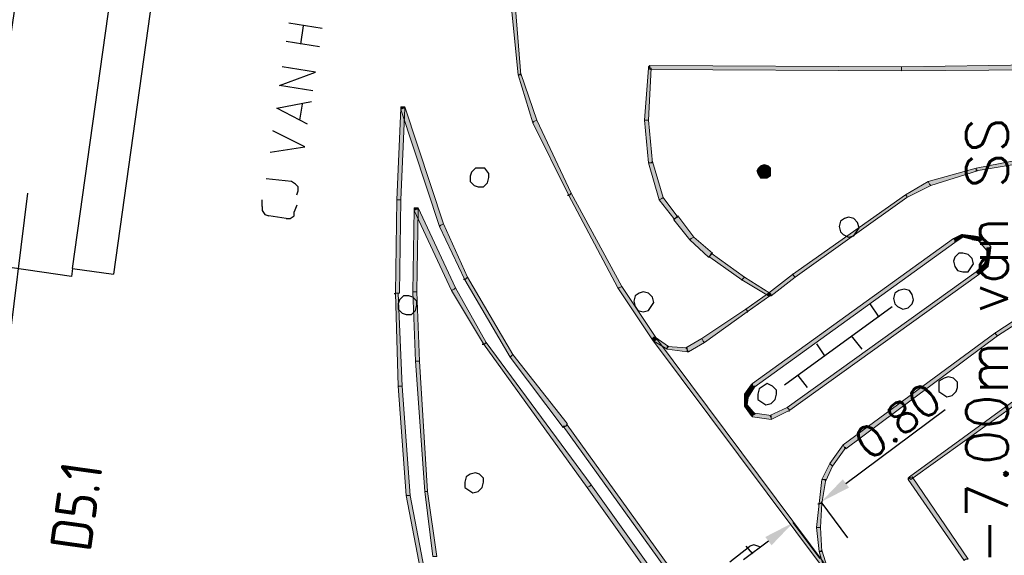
# Model space of a CAD drawing. Header units: millimetres. Extents: x -27 to 2301, y -256 to 766.
# Tile 58 of 97: x 234 to 258, y 101 to 114. Entities that reach past the tile are written whole.
import ezdxf
from ezdxf.enums import TextEntityAlignment as Align

# ---------------------------------------------------------------- set-up
doc = ezdxf.new("R2010")
doc.units = ezdxf.units.MM
for name, color, linetype in [('SIV-ONDERGROND-ALG', 251, 'Continuous'), ('SIV-VRI-DETECTIE', 4, 'Continuous'), ('SIV-VRI-LUSUITSLIJPER', 7, 'Continuous'), ('SIV-VRI-MAATVOERING', 7, 'Continuous'), ('SIV-WEGMARKERING', 7, 'Continuous')]:
    doc.layers.add(name, color=color, linetype=linetype)
doc.styles.add('ISO', font='ISO.shx')
doc.styles.add('ROMANS', font='romans.shx', dxfattribs={"width": 0.7})
doc.styles.get("Standard").update_dxf_attribs({"font": 'txt.shx'})
doc.dimstyles.get("Standard").update_dxf_attribs({"dimtxt": 0.18, "dimasz": 0.18, "dimexe": 0.18, "dimexo": 0.0625, "dimgap": 0.09, "dimtad": 0, "dimtih": 1, "dimtoh": 1, "dimzin": 0, "dimdsep": 46, "dimtxsty": 'Standard', "dimcen": 0.09, "dimadec": 0, "dimazin": 0, "dimtfac": 1, "dimtofl": 0, "dimtmove": 0, "dimatfit": 3, "dimfxl": 1, "dimtolj": 1, "dimtzin": 0, "dimarcsym": 0})

# ---------------------------------------------------------------- blocks, each defined once
blk = doc.blocks.new('20x1')
at = {"layer": 'SIV-VRI-DETECTIE'}
for p, q in [((0, 0.5), (20, 0.5)), ((0, 0.5), (0, -0.5)), ((20, 0.5), (20, -0.5)), ((20, -0.5), (0, -0.5))]:
    blk.add_line(p, q, dxfattribs=at)
blk = doc.blocks.new('*D84')
at = {"layer": 'Defpoints', "color": 0}
for p in [(253.206, 102.114), (253.891, 101.194), (253.223, 100.696)]:
    blk.add_point(p, dxfattribs=at)
at = {"layer": 'SIV-VRI-MAATVOERING', "color": 0, "lineweight": -2}
for p, q in [((253.807, 102.563), (256.206, 104.351)), ((253.854, 101.245), (253.206, 102.114)), ((253.186, 100.746), (252.537, 101.616)), ((251.936, 101.167), (251.335, 100.719))]:
    blk.add_line(p, q, dxfattribs=at)
at = {"layer": 'SIV-VRI-MAATVOERING', "color": 0}
for points in [[(253.732, 102.663), (253.882, 102.462), (253.206, 102.114)], [(251.861, 101.268), (252.011, 101.067), (252.537, 101.616)]]:
    blk.add_solid(points, dxfattribs=at)
at = {"layer": 'SIV-VRI-MAATVOERING', "color": 0, "insert": (255.054, 104.073), "char_height": 0.75, "attachment_point": 5, "rotation": 36.7106}
blk.add_mtext('\\A1;0.80', dxfattribs=at)
blk = doc.blocks.new('162')
at = {"style": 'ROMANS'}
blk.add_attdef('ARM.NR', text='', height=500, dxfattribs=at).set_placement((0, 0), align=Align.MIDDLE)

msp = doc.modelspace()

# ---------------------------------------------------------------- hatches: boundary and pattern name
at = {"layer": 'SIV-ONDERGROND-ALG'}
h = msp.add_hatch(color=256, dxfattribs=at)
h.dxf.hatch_style = 2
h.paths.add_polyline_path([(245.921, 112.436), (245.954, 112.436), (245.825, 114.045), (245.728, 114.045), (245.889, 112.436)])
h = msp.add_hatch(color=256, dxfattribs=at)
h.dxf.hatch_style = 2
h.paths.add_polyline_path([(246.275, 111.311), (246.34, 111.343), (245.954, 112.468), (245.921, 112.436), (245.889, 112.436), (246.243, 111.278)])
h = msp.add_hatch(color=256, dxfattribs=at)
h.dxf.hatch_style = 2
h.paths.add_polyline_path([(248.977, 111.343), (249.041, 111.343), (249.106, 112.597), (249.041, 112.597), (248.945, 111.343)])
h = msp.add_hatch(color=256, dxfattribs=at)
h.dxf.hatch_style = 2
h.paths.add_polyline_path([(249.041, 112.597), (249.041, 112.629), (249.074, 112.661), (249.074, 112.597)])
h = msp.add_hatch(color=256, dxfattribs=at)
h.dxf.hatch_style = 2
h.paths.add_polyline_path([(249.074, 112.597), (249.074, 112.565), (255.153, 112.533), (255.153, 112.629), (249.074, 112.661)])
h = msp.add_hatch(color=256, dxfattribs=at)
h.dxf.hatch_style = 2
h.paths.add_polyline_path([(255.153, 112.565), (255.153, 112.533), (259.366, 112.565), (259.366, 112.694), (255.153, 112.629)])
h = msp.add_hatch(color=256, dxfattribs=at)
h.dxf.hatch_style = 2
h.paths.add_polyline_path([(242.994, 109.413), (243.059, 109.413), (243.155, 111.632), (243.059, 111.632), (242.962, 109.413)])
h = msp.add_hatch(color=256, dxfattribs=at)
h.dxf.hatch_style = 2
h.paths.add_polyline_path([(243.123, 111.632), (243.059, 111.6), (243.992, 108.769), (244.024, 108.802), (244.088, 108.834), (243.155, 111.664)])
h = msp.add_hatch(color=256, dxfattribs=at)
h.dxf.hatch_style = 2
h.paths.add_polyline_path([(243.059, 111.632), (243.059, 111.664), (243.091, 111.664), (243.123, 111.664), (243.155, 111.664), (243.123, 111.632)])
h = msp.add_hatch(color=256, dxfattribs=at)
h.dxf.hatch_style = 2
h.paths.add_polyline_path([(247.144, 109.541), (247.176, 109.574), (246.34, 111.343), (246.275, 111.311), (246.243, 111.278), (247.112, 109.541)])
h = msp.add_hatch(color=256, dxfattribs=at)
h.dxf.hatch_style = 2
h.paths.add_polyline_path([(249.106, 110.313), (249.138, 110.313), (249.041, 111.343), (248.945, 111.343), (249.041, 110.313)])
h = msp.add_hatch(color=256, dxfattribs=at)
h.dxf.hatch_style = 2
h.paths.add_polyline_path([(249.363, 109.445), (249.395, 109.477), (249.138, 110.346), (249.106, 110.313), (249.041, 110.313), (249.299, 109.413)])
h = msp.add_hatch(color=256, dxfattribs=at)
h.dxf.hatch_style = 2
h.paths.add_polyline_path([(258.112, 110.378), (258.112, 110.41), (256.954, 110.185), (256.954, 110.12), (258.112, 110.313)])
h = msp.add_hatch(color=256, dxfattribs=at)
h.dxf.hatch_style = 2
h.paths.add_polyline_path([(251.679, 110.185), (251.647, 110.12), (251.808, 110.12)])
h = msp.add_hatch(color=256, dxfattribs=at)
h.dxf.hatch_style = 2
h.paths.add_polyline_path([(251.647, 110.12), (251.679, 110.024), (251.808, 110.12)])
h = msp.add_hatch(color=256, dxfattribs=at)
h.dxf.hatch_style = 2
h.paths.add_polyline_path([(251.743, 110.249), (251.679, 110.185), (251.808, 110.12)])
h = msp.add_hatch(color=256, dxfattribs=at)
h.dxf.hatch_style = 2
h.paths.add_polyline_path([(251.679, 110.024), (251.743, 109.927), (251.808, 110.12)])
h = msp.add_hatch(color=256, dxfattribs=at)
h.dxf.hatch_style = 2
h.paths.add_polyline_path([(251.84, 110.281), (251.743, 110.249), (251.808, 110.12)])
h = msp.add_hatch(color=256, dxfattribs=at)
h.dxf.hatch_style = 2
h.paths.add_polyline_path([(251.743, 109.927), (251.808, 109.927), (251.808, 110.12)])
h = msp.add_hatch(color=256, dxfattribs=at)
h.dxf.hatch_style = 2
h.paths.add_polyline_path([(251.936, 110.249), (251.84, 110.281), (251.808, 110.12)])
h = msp.add_hatch(color=256, dxfattribs=at)
h.dxf.hatch_style = 2
h.paths.add_polyline_path([(252.001, 110.185), (251.936, 110.249), (251.808, 110.12)])
h = msp.add_hatch(color=256, dxfattribs=at)
h.dxf.hatch_style = 2
h.paths.add_polyline_path([(252.001, 110.088), (252.001, 110.185), (251.808, 110.12)])
h = msp.add_hatch(color=256, dxfattribs=at)
h.dxf.hatch_style = 2
h.paths.add_polyline_path([(251.808, 109.927), (251.904, 109.927), (251.808, 110.12)])
h = msp.add_hatch(color=256, dxfattribs=at)
h.dxf.hatch_style = 2
h.paths.add_polyline_path([(251.904, 109.927), (252.001, 109.992), (251.808, 110.12)])
h = msp.add_hatch(color=256, dxfattribs=at)
h.dxf.hatch_style = 2
h.paths.add_polyline_path([(252.001, 109.992), (252.001, 110.088), (251.808, 110.12)])
h = msp.add_hatch(color=256, dxfattribs=at)
h.dxf.hatch_style = 2
h.paths.add_polyline_path([(256.954, 110.153), (256.954, 110.185), (255.796, 109.863), (255.828, 109.799), (255.86, 109.767), (256.986, 110.12)])
h = msp.add_hatch(color=256, dxfattribs=at)
h.dxf.hatch_style = 2
h.paths.add_polyline_path([(255.828, 109.799), (255.796, 109.863), (255.249, 109.541), (255.281, 109.509), (255.281, 109.477), (255.86, 109.767)])
h = msp.add_hatch(color=256, dxfattribs=at)
h.dxf.hatch_style = 2
h.paths.add_polyline_path([(255.796, 109.863), (255.828, 109.863), (255.796, 109.831)])
h = msp.add_hatch(color=256, dxfattribs=at)
h.dxf.hatch_style = 2
h.paths.add_polyline_path([(242.962, 107.161), (243.027, 107.161), (243.059, 109.413), (242.962, 109.413), (242.93, 107.161)])
h = msp.add_hatch(color=256, dxfattribs=at)
h.dxf.hatch_style = 2
h.paths.add_polyline_path([(247.079, 109.541), (247.112, 109.541), (247.112, 109.509), (247.079, 109.509)])
h = msp.add_hatch(color=256, dxfattribs=at)
h.dxf.hatch_style = 2
h.paths.add_polyline_path([(248.334, 107.29), (248.398, 107.322), (247.176, 109.574), (247.144, 109.541), (247.112, 109.541), (248.302, 107.29)])
h = msp.add_hatch(color=256, dxfattribs=at)
h.dxf.hatch_style = 2
h.paths.add_polyline_path([(249.685, 108.962), (249.749, 108.995), (249.395, 109.477), (249.363, 109.445), (249.299, 109.413), (249.653, 108.962)])
h = msp.add_hatch(color=256, dxfattribs=at)
h.dxf.hatch_style = 2
h.paths.add_polyline_path([(249.299, 109.413), (249.299, 109.445), (249.331, 109.413)])
h = msp.add_hatch(color=256, dxfattribs=at)
h.dxf.hatch_style = 2
h.paths.add_polyline_path([(255.281, 109.509), (255.249, 109.541), (252.515, 107.612), (252.547, 107.579), (252.58, 107.547), (255.281, 109.477)])
h = msp.add_hatch(color=256, dxfattribs=at)
h.dxf.hatch_style = 2
h.paths.add_polyline_path([(243.38, 107.193), (243.445, 107.193), (243.477, 109.188), (243.38, 109.188), (243.348, 107.193)])
h = msp.add_hatch(color=256, dxfattribs=at)
h.dxf.hatch_style = 2
h.paths.add_polyline_path([(243.445, 109.188), (243.38, 109.155), (244.281, 107.226), (244.345, 107.258), (244.378, 107.29), (243.477, 109.22)])
h = msp.add_hatch(color=256, dxfattribs=at)
h.dxf.hatch_style = 2
h.paths.add_polyline_path([(243.38, 109.188), (243.38, 109.22), (243.413, 109.22), (243.445, 109.22), (243.477, 109.22), (243.445, 109.188)])
h = msp.add_hatch(color=256, dxfattribs=at)
h.dxf.hatch_style = 2
h.paths.add_polyline_path([(250.071, 108.48), (250.135, 108.512), (249.749, 109.027), (249.685, 108.962), (249.653, 108.93), (250.039, 108.448)])
h = msp.add_hatch(color=256, dxfattribs=at)
h.dxf.hatch_style = 2
h.paths.add_polyline_path([(249.653, 108.93), (249.653, 108.962), (249.685, 108.962)])
h = msp.add_hatch(color=256, dxfattribs=at)
h.dxf.hatch_style = 2
h.paths.add_polyline_path([(244.024, 108.802), (243.992, 108.769), (244.603, 107.483), (244.635, 107.515), (244.667, 107.547), (244.088, 108.834)])
h = msp.add_hatch(color=256, dxfattribs=at)
h.dxf.hatch_style = 2
h.paths.add_polyline_path([(250.521, 108.062), (250.585, 108.126), (250.135, 108.512), (250.071, 108.48), (250.039, 108.448), (250.489, 108.03)])
h = msp.add_hatch(color=256, dxfattribs=at)
h.dxf.hatch_style = 2
h.paths.add_polyline_path([(256.439, 108.448), (256.407, 108.48), (251.55, 104.974), (251.55, 104.91), (251.583, 104.877), (256.439, 108.383)])
h = msp.add_hatch(color=256, dxfattribs=at)
h.dxf.hatch_style = 2
h.paths.add_polyline_path([(256.632, 108.544), (256.6, 108.576), (256.407, 108.48), (256.439, 108.448), (256.439, 108.383), (256.632, 108.512)])
h = msp.add_hatch(color=256, dxfattribs=at)
h.dxf.hatch_style = 2
h.paths.add_polyline_path([(256.632, 108.576), (256.6, 108.576), (256.632, 108.544)])
h = msp.add_hatch(color=256, dxfattribs=at)
h.dxf.hatch_style = 2
h.paths.add_polyline_path([(256.89, 108.512), (256.89, 108.544), (256.632, 108.576), (256.632, 108.512), (256.89, 108.448)])
h = msp.add_hatch(color=256, dxfattribs=at)
h.dxf.hatch_style = 2
h.paths.add_polyline_path([(257.083, 108.448), (257.083, 108.512), (256.89, 108.544), (256.89, 108.512), (256.858, 108.448), (257.051, 108.416)])
h = msp.add_hatch(color=256, dxfattribs=at)
h.dxf.hatch_style = 2
h.paths.add_polyline_path([(257.276, 108.255), (257.308, 108.287), (257.115, 108.512), (257.083, 108.448), (257.018, 108.416), (257.211, 108.19)])
h = msp.add_hatch(color=256, dxfattribs=at)
h.dxf.hatch_style = 2
h.paths.add_polyline_path([(257.115, 108.512), (257.083, 108.512), (257.083, 108.448)])
h = msp.add_hatch(color=256, dxfattribs=at)
h.dxf.hatch_style = 2
h.paths.add_polyline_path([(257.244, 107.997), (257.276, 107.997), (257.308, 108.255), (257.211, 108.255), (257.211, 107.997)])
h = msp.add_hatch(color=256, dxfattribs=at)
h.dxf.hatch_style = 2
h.paths.add_polyline_path([(257.308, 108.255), (257.308, 108.287), (257.276, 108.255)])
h = msp.add_hatch(color=256, dxfattribs=at)
h.dxf.hatch_style = 2
h.paths.add_polyline_path([(250.521, 108.03), (250.489, 108.03), (250.521, 108.062)])
h = msp.add_hatch(color=256, dxfattribs=at)
h.dxf.hatch_style = 2
h.paths.add_polyline_path([(251.325, 107.515), (251.357, 107.547), (250.553, 108.126), (250.521, 108.062), (250.521, 108.03), (251.293, 107.483)])
h = msp.add_hatch(color=256, dxfattribs=at)
h.dxf.hatch_style = 2
h.paths.add_polyline_path([(257.211, 107.837), (257.244, 107.805), (257.276, 107.997), (257.244, 107.997), (257.211, 108.03), (257.147, 107.869)])
h = msp.add_hatch(color=256, dxfattribs=at)
h.dxf.hatch_style = 2
h.paths.add_polyline_path([(256.986, 107.644), (257.018, 107.612), (257.244, 107.805), (257.211, 107.837), (257.147, 107.869), (256.954, 107.676)])
h = msp.add_hatch(color=256, dxfattribs=at)
h.dxf.hatch_style = 2
h.paths.add_polyline_path([(244.571, 107.483), (244.571, 107.515), (244.603, 107.515), (244.603, 107.483)])
h = msp.add_hatch(color=256, dxfattribs=at)
h.dxf.hatch_style = 2
h.paths.add_polyline_path([(244.635, 107.515), (244.603, 107.483), (245.696, 105.617), (245.728, 105.649), (245.761, 105.682), (244.667, 107.547)])
h = msp.add_hatch(color=256, dxfattribs=at)
h.dxf.hatch_style = 2
h.paths.add_polyline_path([(251.936, 107.129), (251.968, 107.161), (251.357, 107.547), (251.325, 107.515), (251.293, 107.483), (251.936, 107.097)])
h = msp.add_hatch(color=256, dxfattribs=at)
h.dxf.hatch_style = 2
h.paths.add_polyline_path([(251.293, 107.483), (251.325, 107.483), (251.293, 107.451)])
h = msp.add_hatch(color=256, dxfattribs=at)
h.dxf.hatch_style = 2
h.paths.add_polyline_path([(252.547, 107.579), (252.515, 107.612), (251.936, 107.161), (251.936, 107.129), (252.001, 107.097), (252.58, 107.547)])
h = msp.add_hatch(color=256, dxfattribs=at)
h.dxf.hatch_style = 2
h.paths.add_polyline_path([(252.419, 104.363), (252.451, 104.331), (257.018, 107.612), (256.986, 107.644), (256.954, 107.676), (252.387, 104.395)])
h = msp.add_hatch(color=256, dxfattribs=at)
h.dxf.hatch_style = 2
h.paths.add_polyline_path([(252.515, 107.612), (252.515, 107.644), (252.547, 107.612)])
h = msp.add_hatch(color=256, dxfattribs=at)
h.dxf.hatch_style = 2
h.paths.add_polyline_path([(244.345, 107.258), (244.281, 107.226), (245.053, 105.939), (245.085, 105.939), (245.117, 105.971), (244.378, 107.29)])
h = msp.add_hatch(color=256, dxfattribs=at)
h.dxf.hatch_style = 2
h.paths.add_polyline_path([(244.281, 107.226), (244.281, 107.258), (244.313, 107.226)])
h = msp.add_hatch(color=256, dxfattribs=at)
h.dxf.hatch_style = 2
h.paths.add_polyline_path([(249.17, 106.068), (249.234, 106.068), (248.398, 107.322), (248.334, 107.29), (248.302, 107.29), (249.138, 106.035)])
h = msp.add_hatch(color=256, dxfattribs=at)
h.dxf.hatch_style = 2
h.paths.add_polyline_path([(242.898, 107.161), (242.93, 107.161), (242.93, 107.129), (242.898, 107.129)])
h = msp.add_hatch(color=256, dxfattribs=at)
h.dxf.hatch_style = 2
h.paths.add_polyline_path([(243.059, 104.91), (243.091, 104.91), (242.994, 107.161), (242.93, 107.161), (242.994, 104.91)])
h = msp.add_hatch(color=256, dxfattribs=at)
h.dxf.hatch_style = 2
h.paths.add_polyline_path([(243.445, 105.521), (243.509, 105.521), (243.445, 107.193), (243.348, 107.193), (243.413, 105.521)])
h = msp.add_hatch(color=256, dxfattribs=at)
h.dxf.hatch_style = 2
h.paths.add_polyline_path([(251.936, 107.129), (251.936, 107.161), (251.39, 106.775), (251.422, 106.743), (251.422, 106.711), (251.968, 107.097)])
h = msp.add_hatch(color=256, dxfattribs=at)
h.dxf.hatch_style = 2
h.paths.add_polyline_path([(252.001, 107.097), (251.936, 107.097), (251.904, 107.129), (251.936, 107.161), (251.936, 107.129)])
h = msp.add_hatch(color=256, dxfattribs=at)
h.dxf.hatch_style = 2
h.paths.add_polyline_path([(251.936, 107.161), (251.968, 107.161), (252.001, 107.129), (251.968, 107.097), (251.936, 107.129)])
h = msp.add_hatch(color=256, dxfattribs=at)
h.dxf.hatch_style = 2
h.paths.add_polyline_path([(251.968, 107.161), (252.001, 107.129), (251.968, 107.097), (251.936, 107.097), (251.936, 107.129)])
h = msp.add_hatch(color=256, dxfattribs=at)
h.dxf.hatch_style = 2
h.paths.add_polyline_path([(251.422, 106.743), (251.39, 106.775), (250.328, 106.068), (250.36, 106.003), (250.392, 105.971), (251.422, 106.711)])
h = msp.add_hatch(color=256, dxfattribs=at)
h.dxf.hatch_style = 2
h.paths.add_polyline_path([(258.369, 106.775), (258.337, 106.807), (257.404, 106.196), (257.437, 106.164), (257.469, 106.132), (258.369, 106.711)])
h = msp.add_hatch(color=256, dxfattribs=at)
h.dxf.hatch_style = 2
h.paths.add_polyline_path([(251.422, 106.711), (251.454, 106.711), (251.422, 106.679)])
h = msp.add_hatch(color=256, dxfattribs=at)
h.dxf.hatch_style = 2
h.paths.add_polyline_path([(249.17, 106.003), (249.138, 106.068), (249.17, 106.1), (249.202, 106.1), (249.17, 106.068)])
h = msp.add_hatch(color=256, dxfattribs=at)
h.dxf.hatch_style = 2
h.paths.add_polyline_path([(249.138, 106.035), (249.138, 106.068), (249.17, 106.1), (249.234, 106.068), (249.17, 106.068)])
h = msp.add_hatch(color=256, dxfattribs=at)
h.dxf.hatch_style = 2
h.paths.add_polyline_path([(249.234, 106.068), (249.234, 106.035), (249.17, 106.003), (249.138, 106.035), (249.17, 106.068)])
h = msp.add_hatch(color=256, dxfattribs=at)
h.dxf.hatch_style = 2
h.paths.add_polyline_path([(253.319, 100.503), (253.352, 100.535), (249.234, 106.068), (249.17, 106.068), (249.138, 106.035), (253.287, 100.471)])
h = msp.add_hatch(color=256, dxfattribs=at)
h.dxf.hatch_style = 2
h.paths.add_polyline_path([(249.492, 105.842), (249.524, 105.875), (249.202, 106.1), (249.17, 106.068), (249.17, 106.003), (249.492, 105.81)])
h = msp.add_hatch(color=256, dxfattribs=at)
h.dxf.hatch_style = 2
h.paths.add_polyline_path([(250.36, 106.003), (250.328, 106.068), (249.942, 105.842), (249.974, 105.81), (250.006, 105.746), (250.392, 105.971)])
h = msp.add_hatch(color=256, dxfattribs=at)
h.dxf.hatch_style = 2
h.paths.add_polyline_path([(257.437, 106.164), (257.404, 106.196), (253.738, 103.494), (253.77, 103.43), (253.802, 103.398), (257.469, 106.132)])
h = msp.add_hatch(color=256, dxfattribs=at)
h.dxf.hatch_style = 2
h.paths.add_polyline_path([(257.404, 106.196), (257.404, 106.228), (257.437, 106.196)])
h = msp.add_hatch(color=256, dxfattribs=at)
h.dxf.hatch_style = 2
h.paths.add_polyline_path([(245.021, 105.939), (245.053, 105.939), (245.053, 105.907), (245.021, 105.907)])
h = msp.add_hatch(color=256, dxfattribs=at)
h.dxf.hatch_style = 2
h.paths.add_polyline_path([(245.085, 105.939), (245.053, 105.939), (247.562, 102.465), (247.626, 102.497), (247.658, 102.529), (245.117, 105.971)])
h = msp.add_hatch(color=256, dxfattribs=at)
h.dxf.hatch_style = 2
h.paths.add_polyline_path([(249.974, 105.81), (249.974, 105.842), (249.492, 105.875), (249.492, 105.81), (249.974, 105.746)])
h = msp.add_hatch(color=256, dxfattribs=at)
h.dxf.hatch_style = 2
h.paths.add_polyline_path([(250.006, 105.746), (249.974, 105.746), (249.974, 105.81)])
h = msp.add_hatch(color=256, dxfattribs=at)
h.dxf.hatch_style = 2
h.paths.add_polyline_path([(245.728, 105.649), (245.696, 105.617), (246.983, 103.913), (247.047, 103.945), (247.079, 104.009), (245.761, 105.682)])
h = msp.add_hatch(color=256, dxfattribs=at)
h.dxf.hatch_style = 2
h.paths.add_polyline_path([(243.67, 102.369), (243.702, 102.369), (243.509, 105.521), (243.413, 105.521), (243.638, 102.369)])
h = msp.add_hatch(color=256, dxfattribs=at)
h.dxf.hatch_style = 2
h.paths.add_polyline_path([(243.252, 102.272), (243.284, 102.272), (243.091, 104.91), (242.994, 104.91), (243.187, 102.272)])
h = msp.add_hatch(color=256, dxfattribs=at)
h.dxf.hatch_style = 2
h.paths.add_polyline_path([(242.994, 104.91), (243.027, 104.91), (242.994, 104.877)])
h = msp.add_hatch(color=256, dxfattribs=at)
h.dxf.hatch_style = 2
h.paths.add_polyline_path([(251.55, 104.91), (251.518, 104.942), (251.357, 104.717), (251.422, 104.684), (251.454, 104.652), (251.615, 104.91)])
h = msp.add_hatch(color=256, dxfattribs=at)
h.dxf.hatch_style = 2
h.paths.add_polyline_path([(251.55, 104.974), (251.518, 104.942), (251.55, 104.91)])
h = msp.add_hatch(color=256, dxfattribs=at)
h.dxf.hatch_style = 2
h.paths.add_polyline_path([(251.357, 104.717), (251.357, 104.684), (251.422, 104.684)])
h = msp.add_hatch(color=256, dxfattribs=at)
h.dxf.hatch_style = 2
h.paths.add_polyline_path([(251.422, 104.684), (251.357, 104.684), (251.357, 104.459), (251.422, 104.459), (251.454, 104.684)])
h = msp.add_hatch(color=256, dxfattribs=at)
h.dxf.hatch_style = 2
h.paths.add_polyline_path([(255.346, 102.69), (255.378, 102.658), (257.983, 104.524), (257.983, 104.588), (257.951, 104.62), (255.346, 102.722)])
h = msp.add_hatch(color=256, dxfattribs=at)
h.dxf.hatch_style = 2
h.paths.add_polyline_path([(251.357, 104.459), (251.357, 104.427), (251.39, 104.459)])
h = msp.add_hatch(color=256, dxfattribs=at)
h.dxf.hatch_style = 2
h.paths.add_polyline_path([(251.39, 104.459), (251.357, 104.427), (251.518, 104.202), (251.55, 104.202), (251.615, 104.234), (251.422, 104.459)])
h = msp.add_hatch(color=256, dxfattribs=at)
h.dxf.hatch_style = 2
h.paths.add_polyline_path([(252.001, 104.138), (252.001, 104.106), (252.451, 104.331), (252.419, 104.363), (252.387, 104.395), (251.968, 104.202)])
h = msp.add_hatch(color=256, dxfattribs=at)
h.dxf.hatch_style = 2
h.paths.add_polyline_path([(251.518, 104.202), (251.55, 104.17), (251.55, 104.202)])
h = msp.add_hatch(color=256, dxfattribs=at)
h.dxf.hatch_style = 2
h.paths.add_polyline_path([(251.55, 104.202), (251.55, 104.17), (252.001, 104.106), (252.001, 104.202), (251.55, 104.266)])
h = msp.add_hatch(color=256, dxfattribs=at)
h.dxf.hatch_style = 2
h.paths.add_polyline_path([(252.419, 104.331), (252.451, 104.331), (252.451, 104.299), (252.419, 104.299)])
h = msp.add_hatch(color=256, dxfattribs=at)
h.dxf.hatch_style = 2
h.paths.add_polyline_path([(247.047, 103.945), (246.983, 103.945), (250.425, 99.152), (250.457, 99.184), (250.521, 99.184), (247.079, 103.977)])
h = msp.add_hatch(color=256, dxfattribs=at)
h.dxf.hatch_style = 2
h.paths.add_polyline_path([(247.079, 104.009), (247.079, 103.977), (247.047, 103.945)])
h = msp.add_hatch(color=256, dxfattribs=at)
h.dxf.hatch_style = 2
h.paths.add_polyline_path([(253.77, 103.43), (253.738, 103.494), (253.416, 103.044), (253.448, 103.012), (253.48, 102.98), (253.802, 103.43)])
h = msp.add_hatch(color=256, dxfattribs=at)
h.dxf.hatch_style = 2
h.paths.add_polyline_path([(253.448, 103.012), (253.416, 103.044), (253.223, 102.658), (253.287, 102.658), (253.319, 102.626), (253.48, 102.98)])
h = msp.add_hatch(color=256, dxfattribs=at)
h.dxf.hatch_style = 2
h.paths.add_polyline_path([(256.697, 100.728), (256.761, 100.728), (255.41, 102.722), (255.346, 102.69), (255.314, 102.658), (256.665, 100.696)])
h = msp.add_hatch(color=256, dxfattribs=at)
h.dxf.hatch_style = 2
h.paths.add_polyline_path([(255.314, 102.658), (255.314, 102.69), (255.346, 102.722), (255.346, 102.69)])
h = msp.add_hatch(color=256, dxfattribs=at)
h.dxf.hatch_style = 2
h.paths.add_polyline_path([(247.626, 102.497), (247.562, 102.465), (251.004, 97.64), (251.036, 97.672), (251.1, 97.705), (247.658, 102.529)])
h = msp.add_hatch(color=256, dxfattribs=at)
h.dxf.hatch_style = 2
h.paths.add_polyline_path([(253.287, 102.658), (253.223, 102.658), (253.159, 102.079), (253.223, 102.079), (253.319, 102.658)])
h = msp.add_hatch(color=256, dxfattribs=at)
h.dxf.hatch_style = 2
h.paths.add_polyline_path([(243.187, 102.272), (243.187, 102.304), (243.22, 102.272)])
h = msp.add_hatch(color=256, dxfattribs=at)
h.dxf.hatch_style = 2
h.paths.add_polyline_path([(243.638, 100.085), (243.702, 100.085), (243.284, 102.272), (243.187, 102.272), (243.606, 100.085)])
h = msp.add_hatch(color=256, dxfattribs=at)
h.dxf.hatch_style = 2
h.paths.add_polyline_path([(243.895, 100.793), (243.927, 100.793), (243.702, 102.369), (243.638, 102.369), (243.831, 100.793)])
h = msp.add_hatch(color=256, dxfattribs=at)
h.dxf.hatch_style = 2
h.paths.add_polyline_path([(253.191, 102.079), (253.159, 102.079), (253.094, 101.5), (253.191, 101.5), (253.223, 102.079)])
h = msp.add_hatch(color=256, dxfattribs=at)
h.dxf.hatch_style = 2
h.paths.add_polyline_path([(253.126, 102.079), (253.159, 102.079), (253.159, 102.047), (253.126, 102.047)])
h = msp.add_hatch(color=256, dxfattribs=at)
h.dxf.hatch_style = 2
h.paths.add_polyline_path([(253.094, 101.5), (253.126, 101.5), (253.094, 101.468)])
h = msp.add_hatch(color=256, dxfattribs=at)
h.dxf.hatch_style = 2
h.paths.add_polyline_path([(253.159, 101.5), (253.094, 101.5), (253.159, 100.921), (253.223, 100.921), (253.191, 101.5)])
h = msp.add_hatch(color=256, dxfattribs=at)
h.dxf.hatch_style = 2
h.paths.add_polyline_path([(253.191, 100.921), (253.159, 100.921), (253.287, 100.471), (253.319, 100.503), (253.352, 100.535), (253.223, 100.953)])

# ---------------------------------------------------------------- linework, layer by layer
at = {"layer": 'SIV-ONDERGROND-ALG', "lineweight": 5}
for points in [[(245.921, 112.436), (245.954, 112.436), (245.825, 114.045), (245.728, 114.045), (245.889, 112.436), (245.921, 112.436)], [(246.275, 111.311), (246.34, 111.343), (245.954, 112.468), (245.921, 112.436), (245.889, 112.436), (246.243, 111.278), (246.275, 111.311)], [(248.977, 111.343), (249.041, 111.343), (249.106, 112.597), (249.041, 112.597), (248.945, 111.343), (248.977, 111.343)], [(249.041, 112.597), (249.041, 112.629), (249.074, 112.661)], [(249.074, 112.597), (249.074, 112.565), (255.153, 112.533), (255.153, 112.629), (249.074, 112.661), (249.074, 112.597)], [(255.153, 112.565), (255.153, 112.533), (259.366, 112.565), (259.366, 112.694), (255.153, 112.629), (255.153, 112.565)], [(245.889, 112.436), (245.889, 112.436)], [(242.994, 109.413), (243.059, 109.413), (243.155, 111.632), (243.059, 111.632), (242.962, 109.413), (242.994, 109.413)], [(243.123, 111.632), (243.059, 111.6), (243.992, 108.769), (244.024, 108.802), (244.088, 108.834), (243.155, 111.664), (243.123, 111.632)], [(243.059, 111.632), (243.059, 111.664), (243.091, 111.664), (243.123, 111.664), (243.155, 111.664)], [(247.144, 109.541), (247.176, 109.574), (246.34, 111.343), (246.275, 111.311), (246.243, 111.278), (247.112, 109.541), (247.144, 109.541)], [(249.106, 110.313), (249.138, 110.313), (249.041, 111.343), (248.945, 111.343), (249.041, 110.313), (249.106, 110.313)], [(249.363, 109.445), (249.395, 109.477), (249.138, 110.346), (249.106, 110.313), (249.041, 110.313), (249.299, 109.413), (249.363, 109.445)], [(258.112, 110.378), (258.112, 110.41), (256.954, 110.185), (256.954, 110.12), (258.112, 110.313), (258.112, 110.378)], [(249.041, 110.313), (249.041, 110.313)], [(256.954, 110.153), (256.954, 110.185), (255.796, 109.863), (255.828, 109.799), (255.86, 109.767), (256.986, 110.12), (256.954, 110.153)], [(256.954, 110.185), (256.954, 110.185)], [(255.828, 109.799), (255.796, 109.863), (255.249, 109.541), (255.281, 109.509), (255.281, 109.477), (255.86, 109.767), (255.828, 109.799)], [(242.962, 107.161), (243.027, 107.161), (243.059, 109.413), (242.962, 109.413), (242.93, 107.161), (242.962, 107.161)], [(248.334, 107.29), (248.398, 107.322), (247.176, 109.574), (247.144, 109.541), (247.112, 109.541), (248.302, 107.29), (248.334, 107.29)], [(249.685, 108.962), (249.749, 108.995), (249.395, 109.477), (249.363, 109.445), (249.299, 109.413), (249.653, 108.962), (249.685, 108.962)], [(255.281, 109.509), (255.249, 109.541), (252.515, 107.612), (252.547, 107.579), (252.58, 107.547), (255.281, 109.477), (255.281, 109.509)], [(243.38, 107.193), (243.445, 107.193), (243.477, 109.188), (243.38, 109.188), (243.348, 107.193), (243.38, 107.193)], [(243.445, 109.188), (243.38, 109.155), (244.281, 107.226), (244.345, 107.258), (244.378, 107.29), (243.477, 109.22), (243.445, 109.188)], [(243.38, 109.188), (243.38, 109.22), (243.413, 109.22), (243.445, 109.22), (243.477, 109.22)], [(250.071, 108.48), (250.135, 108.512), (249.749, 109.027), (249.685, 108.962), (249.653, 108.93), (250.039, 108.448), (250.071, 108.48)], [(249.653, 108.93), (249.653, 108.962)], [(244.024, 108.802), (243.992, 108.769), (244.603, 107.483), (244.635, 107.515), (244.667, 107.547), (244.088, 108.834), (244.024, 108.802)], [(250.521, 108.062), (250.585, 108.126), (250.135, 108.512), (250.071, 108.48), (250.039, 108.448), (250.489, 108.03), (250.521, 108.062)], [(256.439, 108.448), (256.407, 108.48), (251.55, 104.974), (251.55, 104.91), (251.583, 104.877), (256.439, 108.383), (256.439, 108.448)], [(256.632, 108.544), (256.6, 108.576), (256.407, 108.48), (256.439, 108.448), (256.439, 108.383), (256.632, 108.512), (256.632, 108.544)], [(256.632, 108.576), (256.6, 108.576)], [(256.89, 108.512), (256.89, 108.544), (256.632, 108.576), (256.632, 108.512), (256.89, 108.448), (256.89, 108.512)], [(257.083, 108.448), (257.083, 108.512), (256.89, 108.544), (256.89, 108.512), (256.858, 108.448), (257.051, 108.416), (257.083, 108.448)], [(256.89, 108.544), (256.89, 108.544)], [(257.276, 108.255), (257.308, 108.287), (257.115, 108.512), (257.083, 108.448), (257.018, 108.416), (257.211, 108.19), (257.276, 108.255)], [(257.115, 108.512), (257.083, 108.512)], [(257.244, 107.997), (257.276, 107.997), (257.308, 108.255), (257.211, 108.255), (257.211, 107.997), (257.244, 107.997)], [(257.308, 108.255), (257.308, 108.287)], [(250.521, 108.03), (250.489, 108.03)], [(251.325, 107.515), (251.357, 107.547), (250.553, 108.126), (250.521, 108.062), (250.521, 108.03), (251.293, 107.483), (251.325, 107.515)], [(257.211, 107.837), (257.244, 107.805), (257.276, 107.997), (257.244, 107.997), (257.211, 108.03), (257.147, 107.869), (257.211, 107.837)], [(257.276, 107.997), (257.276, 107.997)], [(256.986, 107.644), (257.018, 107.612), (257.244, 107.805), (257.211, 107.837), (257.147, 107.869), (256.954, 107.676), (256.986, 107.644)], [(257.244, 107.805), (257.244, 107.805)], [(244.635, 107.515), (244.603, 107.483), (245.696, 105.617), (245.728, 105.649), (245.761, 105.682), (244.667, 107.547), (244.635, 107.515)], [(251.936, 107.129), (251.968, 107.161), (251.357, 107.547), (251.325, 107.515), (251.293, 107.483), (251.936, 107.097), (251.936, 107.129)], [(252.547, 107.579), (252.515, 107.612), (251.936, 107.161), (251.936, 107.129), (252.001, 107.097), (252.58, 107.547), (252.547, 107.579)], [(252.419, 104.363), (252.451, 104.331), (257.018, 107.612), (256.986, 107.644), (256.954, 107.676), (252.387, 104.395), (252.419, 104.363)], [(257.018, 107.612), (257.018, 107.612)], [(244.345, 107.258), (244.281, 107.226), (245.053, 105.939), (245.085, 105.939), (245.117, 105.971), (244.378, 107.29), (244.345, 107.258)], [(249.17, 106.068), (249.234, 106.068), (248.398, 107.322), (248.334, 107.29), (248.302, 107.29), (249.138, 106.035), (249.17, 106.068)], [(243.059, 104.91), (243.091, 104.91), (242.994, 107.161), (242.93, 107.161), (242.994, 104.91), (243.059, 104.91)], [(243.445, 105.521), (243.509, 105.521), (243.445, 107.193), (243.348, 107.193), (243.413, 105.521), (243.445, 105.521)], [(251.936, 107.129), (251.936, 107.161), (251.39, 106.775), (251.422, 106.743), (251.422, 106.711), (251.968, 107.097), (251.936, 107.129)], [(252.001, 107.097), (251.936, 107.097), (251.904, 107.129), (251.936, 107.161)], [(251.936, 107.161), (251.968, 107.161), (252.001, 107.129), (251.968, 107.097)], [(251.968, 107.161), (252.001, 107.129), (251.968, 107.097), (251.936, 107.097)], [(251.422, 106.743), (251.39, 106.775), (250.328, 106.068), (250.36, 106.003), (250.392, 105.971), (251.422, 106.711), (251.422, 106.743)], [(258.369, 106.775), (258.337, 106.807), (257.404, 106.196), (257.437, 106.164), (257.469, 106.132), (258.369, 106.711), (258.369, 106.775)], [(249.17, 106.003), (249.138, 106.068), (249.17, 106.1), (249.202, 106.1)], [(249.138, 106.035), (249.138, 106.068), (249.17, 106.1), (249.234, 106.068)], [(249.234, 106.068), (249.234, 106.035), (249.17, 106.003), (249.138, 106.035)], [(253.319, 100.503), (253.352, 100.535), (249.234, 106.068), (249.17, 106.068), (249.138, 106.035), (253.287, 100.471), (253.319, 100.503)], [(249.492, 105.842), (249.524, 105.875), (249.202, 106.1), (249.17, 106.068), (249.17, 106.003), (249.492, 105.81), (249.492, 105.842)], [(250.36, 106.003), (250.328, 106.068), (249.942, 105.842), (249.974, 105.81), (250.006, 105.746), (250.392, 105.971), (250.36, 106.003)], [(257.437, 106.164), (257.404, 106.196), (253.738, 103.494), (253.77, 103.43), (253.802, 103.398), (257.469, 106.132), (257.437, 106.164)], [(245.085, 105.939), (245.053, 105.939), (247.562, 102.465), (247.626, 102.497), (247.658, 102.529), (245.117, 105.971), (245.085, 105.939)], [(249.974, 105.81), (249.974, 105.842), (249.492, 105.875), (249.492, 105.81), (249.974, 105.746), (249.974, 105.81)], [(249.492, 105.81), (249.492, 105.81)], [(245.728, 105.649), (245.696, 105.617), (246.983, 103.913), (247.047, 103.945), (247.079, 104.009), (245.761, 105.682), (245.728, 105.649)], [(245.696, 105.617), (245.696, 105.617)], [(250.006, 105.746), (249.974, 105.746)], [(243.67, 102.369), (243.702, 102.369), (243.509, 105.521), (243.413, 105.521), (243.638, 102.369), (243.67, 102.369)], [(243.252, 102.272), (243.284, 102.272), (243.091, 104.91), (242.994, 104.91), (243.187, 102.272), (243.252, 102.272)], [(251.55, 104.91), (251.518, 104.942), (251.357, 104.717), (251.422, 104.684), (251.454, 104.652), (251.615, 104.91), (251.55, 104.91)], [(251.55, 104.974), (251.518, 104.942)], [(251.357, 104.717), (251.357, 104.684)], [(251.422, 104.684), (251.357, 104.684), (251.357, 104.459), (251.422, 104.459), (251.454, 104.684), (251.422, 104.684)], [(255.346, 102.69), (255.378, 102.658), (257.983, 104.524), (257.983, 104.588), (257.951, 104.62), (255.346, 102.722), (255.346, 102.69)], [(251.357, 104.459), (251.357, 104.427)], [(251.39, 104.459), (251.357, 104.427), (251.518, 104.202), (251.55, 104.202), (251.615, 104.234), (251.422, 104.459), (251.39, 104.459)], [(252.001, 104.138), (252.001, 104.106), (252.451, 104.331), (252.419, 104.363), (252.387, 104.395), (251.968, 104.202), (252.001, 104.138)], [(251.518, 104.202), (251.55, 104.17)], [(251.55, 104.202), (251.55, 104.17), (252.001, 104.106), (252.001, 104.202), (251.55, 104.266), (251.55, 104.202)], [(247.047, 103.945), (246.983, 103.945), (250.425, 99.152), (250.457, 99.184), (250.521, 99.184), (247.079, 103.977), (247.047, 103.945)], [(247.079, 104.009), (247.079, 103.977)], [(252.001, 104.106), (252.001, 104.106)], [(253.77, 103.43), (253.738, 103.494), (253.416, 103.044), (253.448, 103.012), (253.48, 102.98), (253.802, 103.43), (253.77, 103.43)], [(253.738, 103.494), (253.738, 103.494)], [(253.448, 103.012), (253.416, 103.044), (253.223, 102.658), (253.287, 102.658), (253.319, 102.626), (253.48, 102.98), (253.448, 103.012)], [(253.416, 103.044), (253.416, 103.044)], [(256.697, 100.728), (256.761, 100.728), (255.41, 102.722), (255.346, 102.69), (255.314, 102.658), (256.665, 100.696), (256.697, 100.728)], [(255.314, 102.658), (255.314, 102.69), (255.346, 102.722)], [(247.626, 102.497), (247.562, 102.465), (251.004, 97.64), (251.036, 97.672), (251.1, 97.705), (247.658, 102.529), (247.626, 102.497)], [(253.287, 102.658), (253.223, 102.658), (253.159, 102.079), (253.223, 102.079), (253.319, 102.658), (253.287, 102.658)], [(253.223, 102.658), (253.223, 102.658)], [(243.638, 100.085), (243.702, 100.085), (243.284, 102.272), (243.187, 102.272), (243.606, 100.085), (243.638, 100.085)], [(243.895, 100.793), (243.927, 100.793), (243.702, 102.369), (243.638, 102.369), (243.831, 100.793), (243.895, 100.793)], [(253.191, 102.079), (253.159, 102.079), (253.094, 101.5), (253.191, 101.5), (253.223, 102.079), (253.191, 102.079)], [(253.159, 101.5), (253.094, 101.5), (253.159, 100.921), (253.223, 100.921), (253.191, 101.5), (253.159, 101.5)], [(253.191, 100.921), (253.159, 100.921), (253.287, 100.471), (253.319, 100.503), (253.352, 100.535), (253.223, 100.953), (253.191, 100.921)], [(253.159, 100.921), (253.159, 100.921)]]:
    msp.add_lwpolyline(points, dxfattribs=at)
at = {"layer": 'SIV-ONDERGROND-ALG', "lineweight": 25}
for points in [[(240.357, 113.691), (241.161, 113.562)], [(240.646, 113.176), (240.711, 113.626)], [(241.097, 113.112), (240.293, 113.24)], [(240.936, 112.05), (240.132, 112.179), (241, 112.501), (240.196, 112.629)], [(240.807, 111.246), (240.067, 111.632), (240.904, 111.793)], [(240.679, 111.729), (240.614, 111.343)], [(239.907, 110.571), (240.743, 110.699), (239.971, 111.085)], [(245.182, 109.96), (245.182, 110.056), (245.085, 110.185), (244.989, 110.185), (244.86, 110.185), (244.764, 110.088), (244.731, 109.992), (244.731, 109.863), (244.828, 109.767), (244.924, 109.734), (245.053, 109.734), (245.149, 109.831), (245.182, 109.96)], [(240.55, 109.541), (240.582, 109.638), (240.582, 109.734), (240.518, 109.799), (240.421, 109.863), (239.81, 109.927)], [(239.714, 109.252), (239.714, 109.413)], [(239.714, 109.252), (239.714, 109.155), (239.778, 109.059), (239.874, 109.027)], [(240.55, 109.284), (240.486, 109.123)], [(240.293, 108.962), (239.874, 109.027)], [(240.293, 108.962), (240.389, 108.962), (240.486, 109.027), (240.486, 109.123)], [(254.124, 108.737), (254.091, 108.866), (253.995, 108.962), (253.866, 108.995), (253.77, 108.962), (253.673, 108.898), (253.641, 108.769), (253.673, 108.641), (253.738, 108.576), (253.866, 108.512), (253.995, 108.544), (254.059, 108.641), (254.124, 108.737)], [(256.89, 107.869), (256.858, 107.997), (256.761, 108.094), (256.632, 108.126), (256.536, 108.126), (256.439, 108.03), (256.407, 107.933), (256.439, 107.805), (256.504, 107.708), (256.632, 107.676), (256.761, 107.676), (256.825, 107.772), (256.89, 107.869)], [(255.442, 107), (255.41, 107.129), (255.346, 107.226), (255.217, 107.258), (255.088, 107.226), (254.992, 107.161), (254.96, 107.033), (254.992, 106.904), (255.056, 106.84), (255.185, 106.775), (255.314, 106.807), (255.41, 106.904), (255.442, 107)], [(243.445, 106.872), (243.445, 106.968), (243.348, 107.065), (243.252, 107.097), (243.123, 107.097), (243.027, 107), (242.994, 106.904), (242.994, 106.775), (243.091, 106.679), (243.187, 106.647), (243.316, 106.647), (243.413, 106.743), (243.445, 106.872)], [(249.17, 106.936), (249.138, 107.065), (249.041, 107.161), (248.913, 107.193), (248.816, 107.161), (248.72, 107.097), (248.688, 106.968), (248.72, 106.84), (248.784, 106.743), (248.913, 106.711), (249.041, 106.743), (249.106, 106.84), (249.17, 106.936)], [(252.322, 104.942), (254.928, 106.84)], [(254.381, 106.904), (254.606, 106.582)], [(253.931, 106.132), (254.188, 105.81)], [(253.094, 105.939), (253.287, 105.649)], [(252.644, 105.167), (252.869, 104.877)], [(256.504, 104.877), (256.504, 105.006), (256.407, 105.103), (256.279, 105.135), (256.182, 105.103), (256.053, 105.038), (256.053, 104.91), (256.053, 104.781), (256.15, 104.717), (256.246, 104.652), (256.375, 104.684), (256.472, 104.781), (256.504, 104.877)], [(252.129, 104.717), (252.129, 104.813), (252.033, 104.91), (251.904, 104.974), (251.808, 104.91), (251.711, 104.845), (251.679, 104.717), (251.679, 104.588), (251.775, 104.524), (251.872, 104.459), (252.001, 104.492), (252.097, 104.588), (252.129, 104.717)], [(245.053, 102.594), (245.053, 102.69), (244.956, 102.787), (244.86, 102.819), (244.731, 102.787), (244.635, 102.722), (244.603, 102.594), (244.603, 102.465), (244.699, 102.401), (244.796, 102.336), (244.924, 102.369), (245.021, 102.465), (245.053, 102.594), (245.053, 102.69), (244.956, 102.787), (244.86, 102.819), (244.731, 102.787), (244.635, 102.722), (244.603, 102.594), (244.603, 102.465), (244.699, 102.401), (244.796, 102.336), (244.924, 102.369), (245.021, 102.465), (245.053, 102.594)], [(245.053, 102.594), (245.053, 102.69), (244.956, 102.787), (244.86, 102.819), (244.731, 102.787), (244.635, 102.722), (244.603, 102.594), (244.603, 102.465), (244.699, 102.401), (244.796, 102.336), (244.924, 102.369), (245.021, 102.465), (245.053, 102.594)], [(251.743, 101.018), (251.679, 101.05), (251.583, 101.082), (251.486, 101.05)], [(251.004, 100.664), (251.486, 101.05)], [(251.39, 101.05), (251.55, 100.857)]]:
    msp.add_lwpolyline(points, dxfattribs=at)
at = {"layer": 'SIV-VRI-LUSUITSLIJPER'}
msp.add_lwpolyline([(235.133, 107.761), (235.106, 107.563), (230.467, 108.24)], dxfattribs=at)
at = {"layer": 'SIV-WEGMARKERING', "lineweight": 25}
msp.add_lwpolyline([(232.573, 97.64), (234.053, 109.574)], dxfattribs=at)

# ---------------------------------------------------------------- block references
at = {"layer": 'SIV-VRI-DETECTIE'}
for p, rotation in [((232.348, 108.062), 81.687676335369), ((235.629, 107.692), 82.07134505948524)]:
    msp.add_blockref('20x1', p, dxfattribs=dict(at, rotation=rotation))
at = {"layer": 'SIV-VRI-MAATVOERING'}
ref = msp.add_blockref('162', (257.67, 102.914), dxfattribs=dict(at, xscale=0.001999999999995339, yscale=0.001999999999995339, zscale=0.001999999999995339, rotation=90))
ref.add_attrib('ARM.NR', '-7.00m van SS', dxfattribs={"layer": '0', "height": 1, "rotation": 90, "style": 'ROMANS'}).set_placement((257.215, 106.007), align=Align.MIDDLE)

# ---------------------------------------------------------------- texts
at = {"layer": 'SIV-VRI-DETECTIE', "linetype": 'Continuous', "style": 'ISO'}
msp.add_text('D5.1', height=1, rotation=82, dxfattribs=at).set_placement((235.569, 100.879))

# ---------------------------------------------------------------- dimensions: what is measured, and where the dimension line sits
at = {"layer": 'SIV-VRI-MAATVOERING'}
dim = msp.add_linear_dim(base=(253.206, 102.114), p1=(253.223, 100.696), p2=(253.891, 101.194), angle=36.7106, text='0.80', dimstyle='Standard', override={"dimtxt": 0.75, "dimasz": 0.75, "dimexe": 0, "dimtad": 1, "dimtih": 0, "dimtoh": 0, "dimcen": 1}, dxfattribs=at)
dim.commit()
dim.dimension.update_dxf_attribs({"geometry": '*D84', "text_midpoint": (255.332, 103.7), "dimtype": 161})

doc.saveas('drawing.dxf')
